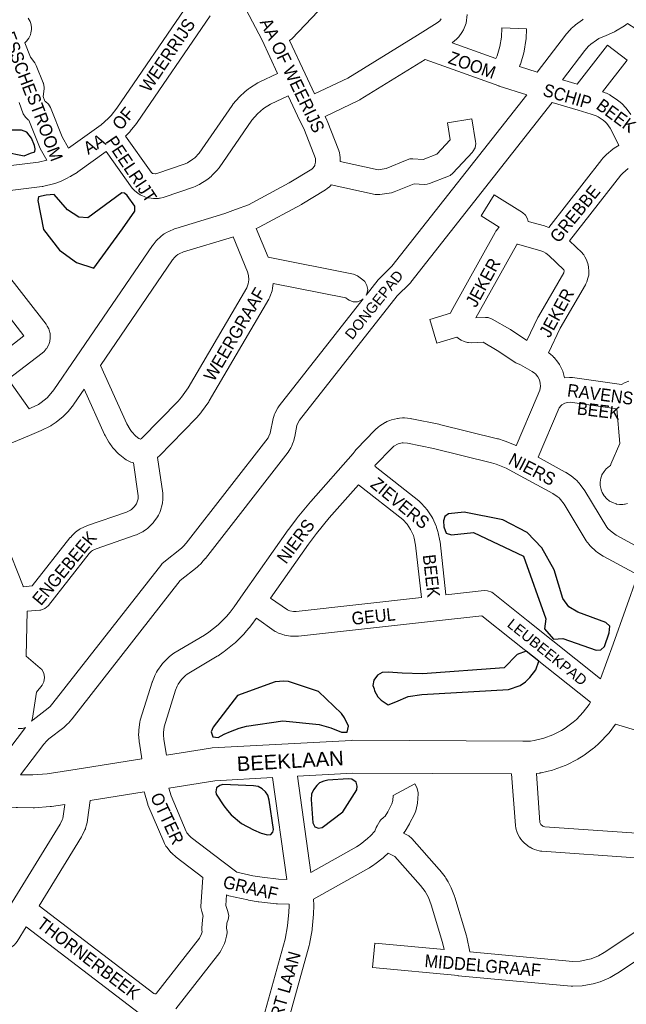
# Model space of a CAD drawing. Header units: metres. Extents: x 123817 to 142006, y 393105 to 406084.
# Tile 45 of 138: x 130870 to 131238, y 394795 to 395393. Entities that reach past the tile are written whole.
import ezdxf
from ezdxf.enums import TextEntityAlignment as Align

# ---------------------------------------------------------------- set-up
doc = ezdxf.new("R2010")
doc.units = ezdxf.units.M
doc.header["$MEASUREMENT"] = 0
doc.styles.add('Style-Arial', font='arial.ttf')

msp = doc.modelspace()

# ---------------------------------------------------------------- linework, layer by layer
at = {"color": 9, "linetype": 'Continuous', "lineweight": 0, "flags": 128}
for points in [[(131059.44, 395406.42), (131035.33, 395381.06), (131033.98, 395380.01), (131043.51, 395359.72), (131043.51, 395359.72), (131043.51, 395359.72), (131049.2, 395347.6), (131069.36, 395357.21), (131111.54, 395383.2), (131123.63, 395390.65), (131125.1, 395391.87), (131126.02, 395393.11)], [(130875.45, 395393.54), (130876.53, 395391.56), (130876.56, 395391.48), (130876.95, 395390.38), (130877.37, 395388.08), (130877.4, 395386.92), (130877.4, 395386.73), (130877.08, 395384.59), (130876.75, 395383.47), (130876.61, 395383.06), (130875.74, 395381.36), (130875.08, 395380.4), (130874.65, 395379.84), (130873.45, 395378.7), (130873.44, 395378.69), (130876.89, 395369.84), (130879.43, 395366.39), (130880.31, 395364.81), (130884.6, 395354.43), (130884.72, 395354.13), (130885.17, 395351.56), (130885.11, 395350.63), (130884.53, 395346), (130885.57, 395343.24), (130885.97, 395342.99), (130887.67, 395341.49), (130888.91, 395339.42), (130895.94, 395321.52), (130899.87, 395314.72), (130919.7, 395328.96), (130924.03, 395332.73), (130925.78, 395334.56), (130929.23, 395338.9), (130972.75, 395402.5)], [(130952.5, 395299.15), (130951.18, 395299.32), (130951.04, 395299.36), (130950.9, 395299.43), (130950.06, 395300.11), (130934.42, 395321.91), (130934.64, 395322.12), (130936.87, 395324.45), (130937.19, 395324.81), (130937.31, 395324.96), (130941.14, 395329.78), (130941.46, 395330.21), (130985.74, 395394.91)], [(131007.51, 395399.08), (131017.34, 395380.16), (131026.76, 395360.1), (131015.64, 395354.81), (131015.11, 395354.53), (131014.8, 395354.34), (131009.76, 395351.09), (131009.15, 395350.66), (131006.8, 395348.79), (131006.42, 395348.46), (131004.21, 395346.44), (131003.68, 395345.91), (130999.67, 395341.45), (130999.51, 395341.26), (130999.07, 395340.68), (130979.18, 395311.7), (130976.53, 395308.92), (130975.35, 395307.95), (130972, 395305.82), (130970.6, 395305.16), (130953.42, 395299.36), (130952.59, 395299.16), (130952.5, 395299.15)], [(131184.17, 395360.85), (131173.47, 395364.22), (131173.97, 395365.42), (131174.08, 395365.71), (131174.23, 395366.19), (131176.09, 395372.62), (131176.29, 395373.5), (131177.36, 395380.1), (131177.45, 395380.95), (131177.74, 395387.08), (131162.75, 395387.78), (131162.49, 395382.09), (131161.55, 395376.35), (131159.94, 395370.75), (131159.22, 395369.01), (131132.59, 395378.62), (131132.8, 395378.76), (131135.37, 395380.89), (131136.33, 395381.85), (131136.6, 395382.19), (131138.59, 395384.87), (131139.48, 395386.42), (131141.18, 395390.44), (131141.78, 395395.82)], [(131199.49, 395356.17), (131208.4, 395353.56), (131226.92, 395377.29), (131238.75, 395368.06), (131223.81, 395348.93), (131225.45, 395348.33), (131226.22, 395348), (131228.3, 395346.97), (131228.71, 395346.75), (131229.14, 395346.48), (131232.99, 395343.9), (131233.76, 395343.31), (131235.51, 395341.78), (131235.98, 395341.33), (131237.59, 395339.66), (131237.92, 395339.28), (131238.21, 395338.92), (131240.97, 395335.18)], [(131177.88, 395347.1), (131161.18, 395352.36), (131161.06, 395352.42), (131160.89, 395352.46), (131116.33, 395368.53), (131076.89, 395344.23), (131076.7, 395344.12), (131076.18, 395343.84), (131055.57, 395334.02), (131056.65, 395331.72), (131056.85, 395331.26), (131063.86, 395313.3), (131063.92, 395313.14), (131064.22, 395312.09), (131064.56, 395310.45), (131064.71, 395309.11), (131064.77, 395306.56), (131087.83, 395301.6), (131092.57, 395302.34), (131105.39, 395307.69), (131106.98, 395308.16), (131108.79, 395308.26), (131115, 395307.83), (131123.31, 395311.08), (131131.49, 395319.87), (131129.79, 395330.14), (131144.59, 395332.59), (131146.89, 395318.67), (131146.99, 395317.45), (131146.53, 395314.89), (131145.23, 395312.63), (131144.98, 395312.34), (131133.12, 395299.6), (131131.38, 395298.22), (131130.36, 395297.73), (131118.89, 395293.25), (131117.47, 395292.85), (131115.65, 395292.75), (131109.54, 395293.17), (131097.52, 395288.14), (131095.93, 395287.68), (131095.77, 395287.65), (131088.75, 395286.57), (131086.3, 395286.59), (131086.02, 395286.65), (131059.18, 395292.42), (131058.78, 395291.97), (131058.14, 395291.34), (131056.89, 395290.24), (131055.84, 395289.47), (131041.48, 395280.73), (131041.33, 395280.64), (131041.14, 395280.54), (131015.65, 395266.81), (131014.68, 395266.37), (131013.79, 395266.04), (131021.06, 395248.61), (131072.88, 395238.24), (131075.15, 395237.38), (131076.06, 395236.77), (131078.54, 395234.81), (131079.63, 395233.75), (131080.93, 395231.49), (131081.38, 395228.92), (131080.93, 395226.36), (131080.47, 395225.57)], [(130875.92, 395156.58), (130877.27, 395157.14), (130881.58, 395159.32), (130883.2, 395160.38), (130886.84, 395163.35), (130888.21, 395164.75), (130890.94, 395168.16), (130904.45, 395187.92), (130950.78, 395255.63), (130951.14, 395256.12), (130953.11, 395258.54), (130953.19, 395258.63), (130953.79, 395259.27), (130955.21, 395260.61), (130955.8, 395261.11), (130957.34, 395262.29), (130957.98, 395262.73), (130959.64, 395263.74), (130959.81, 395263.84), (130960.67, 395264.27), (130964.26, 395265.77), (130964.98, 395266.03), (130994.77, 395275.03), (131001.27, 395277.42), (131001.27, 395277.42), (131001.27, 395277.42), (131009.01, 395280.26), (131033.85, 395293.65), (131047.49, 395301.95), (131047.92, 395302.32), (131048.31, 395302.76), (131049.25, 395304.26), (131049.4, 395304.6), (131049.77, 395306.32), (131049.73, 395308.09), (131049.66, 395308.44), (131042.97, 395325.58), (131038.83, 395334.39), (131033.13, 395346.52), (131022.52, 395341.47), (131018.2, 395338.69), (131016.35, 395337.21), (131014.59, 395335.61), (131011.16, 395331.79), (130991.21, 395302.72), (130990.77, 395302.14), (130990.46, 395301.8), (130987.08, 395298.25), (130986.41, 395297.63), (130984.52, 395296.07), (130983.77, 395295.53), (130979.64, 395292.91), (130979.38, 395292.75), (130978.84, 395292.47), (130976.63, 395291.42), (130975.81, 395291.09), (130957.9, 395285.04), (130957.26, 395284.86), (130955.55, 395284.44), (130955.1, 395284.35), (130954.43, 395284.26), (130952.98, 395284.14), (130951.43, 395284.17), (130948.56, 395284.52), (130948.18, 395284.58), (130947.05, 395284.87), (130945.68, 395285.34), (130944.73, 395285.74), (130943.44, 395286.4), (130943.07, 395286.6), (130942.13, 395287.24), (130939.88, 395289.04), (130938.82, 395290.08), (130938.47, 395290.52), (130922.63, 395312.6), (130905.55, 395300.34), (130905.13, 395300.06), (130901.32, 395297.69), (130901.11, 395297.57), (130900.9, 395297.45), (130898.74, 395296.29), (130898.26, 395296.06), (130894.92, 395294.56), (130894.42, 395294.36), (130891.54, 395293.31), (130890.83, 395293.09), (130884.9, 395291.57), (130884.34, 395291.45), (130883.96, 395291.4), (130849.74, 395287.15)], [(130848.3, 395302.09), (130881.64, 395306.22), (130886.7, 395307.52), (130882.67, 395314.5), (130882.19, 395315.51), (130875.84, 395331.67), (130875.38, 395331.96), (130873.69, 395333.45), (130872.41, 395335.63), (130869.84, 395342.45)], [(130944.46, 394944.26), (130942.87, 394953.89), (130942.81, 394954.36), (130942.47, 394957.77), (130942.43, 394958.52), (130942.44, 394958.57), (130942.43, 394958.57), (130942.45, 394960.89), (130942.51, 394961.86), (130943.14, 394966.46), (130943.42, 394967.69), (130950.64, 394990.74), (130950.75, 394991.06), (130950.8, 394991.2), (130951.97, 394994.2), (130952.29, 394994.92), (130953.33, 394996.95), (130953.84, 394997.8), (130956.44, 395001.54), (130956.86, 395002.08), (130957.28, 395002.55), (130960.49, 395005.78), (130961.23, 395006.43), (130963.04, 395007.82), (130963.8, 395008.33), (130982.3, 395019.28), (130985.07, 395021.18), (130990.61, 395025.66), (130995.66, 395030.67), (130997.89, 395033.25), (131000.39, 395036.5), (131005.92, 395044.35), (131033.24, 395083.19), (131033.33, 395083.32), (131038.35, 395090.13), (131038.59, 395090.44), (131046.61, 395100.22), (131046.67, 395100.28), (131046.8, 395100.44), (131072.63, 395129.55), (131073.8, 395131.22), (131074.2, 395131.75), (131074.57, 395132.16), (131085.81, 395143.71), (131086.18, 395144.06), (131087.82, 395145.54), (131088.86, 395146.32), (131091.98, 395148.27), (131092.2, 395148.4), (131093.07, 395148.83), (131094.77, 395149.54), (131095.93, 395149.91), (131099.51, 395150.76), (131099.93, 395150.84), (131100.71, 395150.94), (131102.55, 395151.07), (131103.77, 395151.05), (131107.44, 395150.71), (131108.04, 395150.63), (131108.24, 395150.59), (131124.57, 395147.25), (131124.87, 395147.18), (131160.24, 395138.44), (131160.69, 395138.32), (131164.13, 395137.24), (131164.71, 395137.03), (131171.39, 395134.31), (131171.5, 395134.26), (131184.27, 395164.11), (131185.75, 395167.98), (131186.15, 395170.13), (131186.09, 395172.18), (131185.58, 395174.16), (131184.66, 395175.99), (131183.24, 395177.74), (131182.68, 395178.24), (131181.25, 395179.21), (131174.11, 395183.35), (131173.21, 395183.62), (131171.63, 395184.31), (131171.24, 395184.55), (131159.93, 395192.03), (131151.38, 395196.98), (131144.23, 395196.69), (131142.62, 395196.79), (131142.04, 395196.92), (131139.93, 395197.47), (131138.06, 395198.23), (131138.04, 395198.25), (131137.09, 395198.8), (131135.48, 395200.06), (131135.44, 395200.1), (131123.43, 395196.52), (131119.14, 395210.89), (131131.61, 395214.61), (131131.62, 395214.66), (131132.11, 395215.74), (131158.74, 395263.62), (131159.21, 395264.36), (131160.29, 395265.86), (131160.63, 395266.29), (131161.12, 395266.81), (131150.22, 395273.61), (131158.16, 395286.34), (131175.36, 395275.6), (131177.13, 395274.06), (131178.44, 395271.81), (131178.72, 395270.27), (131188.59, 395267.54), (131189.02, 395267.41), (131191.21, 395266.66), (131223.44, 395307.9), (131223.61, 395308.1), (131223.9, 395308.43), (131225.64, 395310.27), (131226.29, 395310.88), (131230.17, 395314.12), (131230.88, 395314.64), (131233, 395316.02), (131233.34, 395316.23), (131233.76, 395316.45), (131228.53, 395326.78), (131226.43, 395329.62), (131225.38, 395330.71), (131224.24, 395331.71), (131221.19, 395333.75), (131219.92, 395334.38), (131217.07, 395335.42), (131209.1, 395337.72), (131209.09, 395337.73), (131209.07, 395337.73), (131193.24, 395342.37)], [(131239.43, 395302.31), (131236.23, 395299.64), (131235.04, 395298.39), (131203.8, 395258.42), (131211.42, 395251.19), (131212, 395250.57), (131212.48, 395249.94), (131213.23, 395248.82), (131214, 395247.34), (131214.96, 395244.84), (131215.01, 395244.71), (131215.45, 395242.67), (131215.63, 395240), (131215.65, 395239.48), (131215.46, 395237.78), (131214.85, 395235.17), (131214.6, 395234.31), (131214.29, 395233.59), (131213.71, 395232.39), (131213.45, 395231.9), (131198.08, 395205.45), (131191.14, 395190.63), (131191.52, 395190.36), (131192.27, 395189.78), (131193.65, 395188.56), (131194.42, 395187.76), (131194.5, 395187.68), (131196.82, 395184.82), (131197.7, 395183.45), (131199.35, 395180.17), (131199.7, 395179.36), (131199.92, 395178.64), (131200.73, 395175.43), (131203.88, 395175.69), (131205.58, 395175.64), (131235.32, 395171.29), (131237.59, 395172.53), (131239.88, 395173.33)], [(130943.49, 395138.3), (130943.14, 395138.35), (130942.58, 395138.62), (130940.72, 395140.08), (130938.12, 395142.83), (130937.24, 395144.02), (130935.28, 395147.54), (130919.22, 395182.93), (130962.98, 395246.9), (130964.44, 395248.69), (130965.21, 395249.42), (130966.15, 395250.14), (130966.99, 395250.65), (130969.69, 395251.78), (130999.32, 395260.73), (130999.7, 395260.86), (131008.55, 395239.64), (131009.12, 395237.45), (131009.3, 395234.92), (131008.97, 395232.45), (131008.16, 395230.09), (130972.53, 395169.36), (130968.45, 395163.67), (130966.36, 395161.19), (130944.38, 395138.79), (130944.08, 395138.54), (130943.58, 395138.31), (130943.49, 395138.3)], [(131178.04, 395198.03), (131168.01, 395204.66), (131167.64, 395204.9), (131157.01, 395211.05), (131157, 395211.06), (131154.55, 395211.95), (131152.94, 395212.06), (131147.09, 395211.82), (131171.63, 395255.94), (131171.91, 395256.32), (131172.13, 395256.45), (131172.31, 395256.49), (131184.37, 395253.14), (131186.51, 395252.41), (131188, 395251.74), (131189.4, 395250.95), (131191.27, 395249.63), (131200.37, 395241), (131200.56, 395240.5), (131200.59, 395240.08), (131200.43, 395239.39), (131200.34, 395239.19), (131184.94, 395212.7), (131184.63, 395212.11), (131178.04, 395198.03)], [(130860.65, 395240.87), (130886.24, 395208.05), (130887, 395206.85), (130887.87, 395205.16), (130888.23, 395204.32), (130888.66, 395202.36), (130888.82, 395200.38), (130888.85, 395199.77), (130888.47, 395197.42), (130887.85, 395195.54), (130887.77, 395195.32), (130886.47, 395193.06), (130886.37, 395192.95), (130885.06, 395191.45), (130883.97, 395190.43), (130863.34, 395174.68), (130875.92, 395156.58)], [(130854.51, 395186.81), (130872.86, 395200.82), (130848.82, 395231.65)], [(131078.72, 395223.34), (131077.63, 395222.43), (131075.18, 395221.54), (131072.58, 395221.54), (131070.13, 395222.43), (131069.22, 395223.04), (131068.16, 395223.89), (131024.13, 395232.7), (131023.74, 395229.74), (131023.4, 395228.28), (131022.1, 395224.51), (131022.06, 395224.38), (131021.48, 395223.15), (130985.3, 395161.48), (130984.92, 395160.9), (130980.47, 395154.69), (130980.12, 395154.24), (130980.11, 395154.23), (130977.65, 395151.31), (130977.27, 395150.89), (130954.8, 395128), (130954.22, 395127.46), (130953.89, 395127.19), (130957.08, 395105.39), (130957.16, 395104.3), (130957.16, 395104.22), (130957.14, 395102.35), (130957.09, 395101.55), (130956.87, 395099.69), (130956.63, 395098.52), (130955.61, 395094.93), (130955.44, 395094.42), (130955.19, 395093.8), (130954.39, 395092.11), (130953.8, 395091.06), (130951.69, 395087.98), (130951.24, 395087.38), (130950.65, 395086.76), (130947.94, 395084.19), (130947.01, 395083.44), (130945.46, 395082.39), (130944.99, 395082.09), (130944.42, 395081.79), (130941.03, 395080.21), (130940.29, 395079.91), (130916.63, 395071.79), (130914.42, 395070.74), (130913.85, 395070.34), (130913.19, 395069.74), (130912.39, 395068.85), (130887.67, 395037.35), (130887.52, 395037.16), (130885.52, 395035.48), (130883.07, 395034.59), (130882.46, 395034.51), (130874.75, 395033.8), (130874.14, 395006.65), (130882.73, 394999.41), (130883.65, 394998.49), (130884.95, 394996.24), (130885.4, 394993.67), (130884.95, 394991.11), (130883.8, 394989.04), (130880.4, 394984.72), (130878.01, 394968.91), (130877.64, 394967.47), (130877.48, 394967.19)], [(130840.53, 395125.58), (130876.11, 395140.41), (130876.11, 395140.41), (130876.11, 395140.41), (130883.29, 395143.41), (130883.79, 395143.63), (130888.71, 395146.12), (130889.08, 395146.32), (130889.41, 395146.53), (130891.73, 395148.03), (130892.38, 395148.51), (130896.65, 395152), (130897.25, 395152.55), (130899.18, 395154.52), (130899.58, 395154.95), (130899.69, 395155.09), (130902.83, 395159.02), (130903.16, 395159.46), (130909.31, 395168.46), (130921.75, 395141.06), (130922.03, 395140.5), (130924.37, 395136.3), (130924.88, 395135.51), (130926.3, 395133.57), (130926.6, 395133.19), (130926.9, 395132.85), (130930.21, 395129.36), (130931.03, 395128.62), (130933.97, 395126.31), (130934.85, 395125.72), (130935.36, 395125.45), (130937.7, 395124.32), (130939.22, 395123.84), (130942.15, 395103.8), (130942.14, 395102.92), (130942.04, 395102.05), (130941.35, 395099.62), (130941.07, 395099.02), (130939.76, 395097.1), (130938.07, 395095.5), (130937.52, 395095.12), (130935.04, 395093.97), (130911.36, 395085.84), (130910.57, 395085.52), (130907.39, 395084), (130906.87, 395083.73), (130906.29, 395083.36), (130904.86, 395082.35), (130904.19, 395081.82), (130902.87, 395080.64), (130902.26, 395080.02), (130901.02, 395078.63), (130900.89, 395078.47), (130900.73, 395078.28), (130877.87, 395049.15), (130872.44, 395048.66)], [(131239.03, 395099.17), (131237.57, 395098.75), (131237.14, 395098.69), (131236.22, 395098.58), (131234.89, 395098.62), (131234.26, 395098.61), (131232.43, 395098.88), (131232.23, 395098.92), (131229.96, 395099.71), (131228.34, 395100.58), (131228.16, 395100.68), (131226.3, 395102.2), (131225.08, 395103.58), (131224.94, 395103.74), (131223.71, 395105.81), (131223.03, 395107.54), (131222.96, 395107.73), (131222.51, 395110.14), (131222.47, 395112.01), (131222.47, 395112.16), (131222.9, 395114.62), (131222.88, 395114.62), (131223.49, 395116.39), (131223.53, 395116.5), (131224.79, 395118.7), (131225.98, 395120.14), (131226.02, 395120.2), (131228, 395121.86), (131228.72, 395122.28), (131228.81, 395122.74), (131228.97, 395123.14), (131234.34, 395135.64), (131232.63, 395156.52), (131204.26, 395160.67), (131202.54, 395160.53), (131200.9, 395160), (131199.25, 395159), (131198.83, 395158.64), (131197.66, 395157.28), (131184.79, 395127.2), (131201.22, 395118.27), (131201.39, 395118.18), (131201.75, 395117.95), (131205.06, 395115.78), (131205.83, 395115.21), (131207.49, 395113.78), (131207.99, 395113.31), (131209.52, 395111.74), (131209.88, 395111.33), (131210.18, 395110.96), (131212.77, 395107.43), (131213.14, 395106.89), (131226.57, 395084.81), (131227.3, 395083.9), (131229.64, 395081.71), (131232.17, 395080.05), (131250.42, 395070.16)], [(131245.32, 395055.87), (131224.75, 395067.01), (131224.57, 395067.11), (131224.22, 395067.33), (131220.87, 395069.52), (131219.84, 395070.33), (131216.66, 395073.32), (131216.05, 395073.97), (131215.96, 395074.08), (131214.58, 395075.78), (131214.01, 395076.59), (131200.5, 395098.81), (131198.4, 395101.66), (131197.47, 395102.61), (131196.43, 395103.5), (131193.79, 395105.24), (131171.67, 395117.25), (131165.39, 395120.56), (131159.35, 395123.02), (131156.42, 395123.94), (131121.42, 395132.58), (131105.63, 395135.81), (131102.98, 395136.06), (131102.37, 395136.02), (131099.97, 395135.45), (131099.4, 395135.21), (131097.35, 395133.94), (131096.38, 395133.07), (131085.82, 395122.22), (131085.87, 395121.86), (131086, 395121.68), (131112.42, 395100.82), (131113.29, 395100.02), (131116.71, 395096.3), (131116.95, 395096.04), (131117.45, 395095.37), (131120.24, 395091.16), (131120.82, 395090.12), (131122.92, 395085.53), (131123.15, 395084.98), (131123.24, 395084.7), (131124.01, 395082.29), (131124.23, 395081.43), (131125.2, 395076.47), (131125.29, 395075.88), (131128.9, 395043.83)], [(131036.38, 395033.67), (131034.21, 395034.04), (131033.51, 395034.28), (131032.83, 395034.61), (131022.51, 395041.86), (131045.46, 395074.49), (131050.31, 395081.08), (131058.12, 395090.59), (131075.85, 395110.58), (131102.66, 395089.41), (131105.28, 395086.57), (131107.42, 395083.35), (131109.09, 395079.7), (131109.59, 395078.14), (131110.41, 395073.9), (131113.99, 395042.18), (131038.02, 395033.71), (131036.38, 395033.67)], [(130872.44, 395048.66), (130872.41, 395048.75), (130872.35, 395048.91), (130872.3, 395049.06), (130861.75, 395076.19)], [(131123.11, 395028.1), (131039.37, 395018.77), (131038.74, 395018.73), (131036.05, 395018.65), (131034.58, 395018.76), (131031.06, 395019.36), (131031.02, 395019.37), (131029.85, 395019.67), (131028.16, 395020.27), (131027.38, 395020.59), (131025.77, 395021.36), (131025.28, 395021.62), (131024.72, 395021.98), (131013.88, 395029.59), (131012.56, 395027.72), (131012.37, 395027.46), (131009.64, 395023.92), (131009.44, 395023.68), (131009.38, 395023.6), (131006.83, 395020.65), (131006.43, 395020.23), (131000.9, 395014.74), (131000.33, 395014.23), (130994.26, 395009.33), (130993.8, 395008.98), (130990.58, 395006.77), (130990.16, 395006.5), (130971.83, 394995.66), (130970.78, 394994.85), (130968.38, 394992.44), (130966.44, 394989.64), (130965.81, 394988.41), (130964.88, 394986.01), (130957.92, 394963.81), (130957.44, 394960.31), (130957.43, 394958.87), (130957.71, 394956.1), (130959.28, 394946.61)], [(130873.87, 394963.37), (130871.89, 394962.65), (130869.29, 394962.65)], [(131243.94, 394884.26), (131187.03, 394888.24), (131186.25, 394888.33), (131185.42, 394888.53), (131182.59, 394889.37), (131181.19, 394889.94), (131179.88, 394890.64), (131179.66, 394890.76), (131178.62, 394891.49), (131176.35, 394893.37), (131175.39, 394894.33), (131175.28, 394894.46), (131174.35, 394895.61), (131173.53, 394896.88), (131172.18, 394899.51), (131171.81, 394900.37), (131171.63, 394900.93), (131171.24, 394902.35), (131170.98, 394903.83), (131168.74, 394935.12)], [(131183.76, 394935.39), (131185.89, 394905.66), (131186.53, 394904.42), (131187.6, 394903.53), (131188.9, 394903.14), (131244.41, 394899.26)], [(131023.73, 394932.92), (131032.27, 394871.15), (131027.32, 394871.26), (131017.27, 394872.48), (131011.8, 394873.4), (131002.04, 394875.57), (130993.76, 394881.85), (130974.36, 394896.54), (130973.26, 394897.51), (130971.66, 394899.46), (130971.25, 394900.17), (130962.06, 394921.94), (130960.72, 394926.59)], [(131038.76, 394933.73), (131046.83, 394875.36), (131074.54, 394890.89), (131076.76, 394892.33), (131081.29, 394895.9), (131083.16, 394897.68), (131085.68, 394900.51), (131086.6, 394902.75), (131087.12, 394903.77), (131088.71, 394906.41), (131089.39, 394907.36), (131091.04, 394908.82), (131092.06, 394909.49), (131093.64, 394912.23), (131096.12, 394916.93), (131096.61, 394919.14), (131096.82, 394921.98), (131109.91, 394929.19), (131110.86, 394927.64), (131111.51, 394926.29), (131111.97, 394923.72), (131111.95, 394923.17), (131111.53, 394917.5), (131111.37, 394916.43), (131110.55, 394912.71), (131110.27, 394911.76), (131109.86, 394910.83), (131106.84, 394905.1), (131106.7, 394904.84), (131104.14, 394900.42), (131103.4, 394899.36), (131103.19, 394899.18), (131106, 394897.72), (131106.3, 394897.56), (131108.16, 394896.04), (131124.83, 394877.19), (131124.96, 394877.04), (131125.16, 394876.79), (131128.32, 394872.68), (131128.77, 394872.02), (131130.2, 394869.69), (131130.47, 394869.21), (131131.73, 394866.78), (131132.07, 394866.03), (131134.03, 394860.92), (131134.08, 394860.79), (131134.21, 394860.41), (131141.33, 394836.92), (131141.51, 394836.22), (131143.32, 394827.22), (131205.77, 394821.45), (131210.39, 394821.64), (131215.03, 394822.5), (131216.98, 394823.08), (131221.38, 394824.92), (131224.8, 394826.91), (131253.83, 394846.05)], [(130913.03, 394919.02), (130911.44, 394907.35), (130911.38, 394906.96), (130911, 394904.98), (130910.82, 394904.22), (130910.25, 394902.36), (130910.12, 394901.95), (130909.84, 394901.28), (130908.16, 394897.77), (130907.78, 394897.08), (130882.05, 394855.2), (130951.66, 394802.07), (130952.22, 394801.76), (130952.51, 394801.69), (130952.93, 394801.8), (130953.33, 394802.23), (130979.31, 394835.45), (130980.64, 394838.21), (130980.98, 394839.38), (130980.85, 394840.48), (130980.8, 394841.35), (130980.81, 394841.83), (130981.11, 394846.54), (130981.43, 394848.28), (130981.64, 394848.97), (130980.68, 394851.64), (130980.23, 394854.2), (130980.25, 394854.71), (130981.46, 394872.34), (130965.11, 394884.74), (130964.72, 394885.05), (130962.94, 394886.6), (130962.11, 394887.45), (130962.04, 394887.53), (130959.66, 394890.45), (130958.98, 394891.43), (130958.03, 394893.06), (130957.61, 394893.91), (130948.07, 394916.51), (130947.93, 394916.86), (130947.77, 394917.35), (130945.93, 394923.75), (130945.82, 394924.22)], [(130942.97, 394789.84), (130874.15, 394842.37), (130868.65, 394833.44), (130868.01, 394832.56), (130867.8, 394832.32), (130867.09, 394831.54), (130865.44, 394830.19), (130863.65, 394829.11), (130863.52, 394829.03), (130861.07, 394828.14), (130860.98, 394828.12), (130858.92, 394827.79), (130857.49, 394827.69), (130833.74, 394828.39), (130834.18, 394843.38), (130856.75, 394842.72), (130865.72, 394857.29), (130894.8, 394904.6), (130896.06, 394907.23), (130896.34, 394908.17), (130896.6, 394909.56), (130897.56, 394916.62)], [(131262.27, 394833.65), (131232.88, 394814.27), (131232.51, 394814.04), (131228.47, 394811.7), (131228.47, 394811.7), (131227.61, 394811.27), (131222.39, 394809.09), (131221.64, 394808.82), (131218.93, 394808.02), (131218.16, 394807.83), (131212.6, 394806.8), (131212.54, 394806.78), (131211.55, 394806.68), (131205.9, 394806.44), (131204.89, 394806.46), (131136.38, 394812.79), (131136.38, 394812.8), (131136.37, 394812.8), (131084.35, 394817.67), (131085.74, 394832.6), (131127.73, 394828.67), (131126.87, 394832.91), (131119.93, 394855.79), (131118.21, 394860.26), (131117.27, 394862.08), (131116.19, 394863.85), (131113.43, 394867.44), (131097.85, 394885.05), (131093.83, 394887.14), (131093.73, 394887.03), (131091.38, 394884.8), (131090.86, 394884.34), (131085.78, 394880.33), (131085.21, 394879.93), (131082.5, 394878.17), (131082.17, 394877.97), (131082.08, 394877.92), (131048.57, 394859.14), (131048.71, 394855.51), (131048.71, 394855.23), (131048.71, 394855.03), (131048.6, 394850.58), (131048.57, 394850.08), (131047.73, 394841.23), (131047.64, 394840.56), (131046.02, 394831.82), (131045.87, 394831.18), (131019.54, 394736.18)], [(131005.12, 394740.31), (131031.33, 394834.88), (131032.83, 394842.97), (131033.61, 394851.23), (131033.71, 394855.18), (131033.67, 394856.11), (131026.61, 394856.27), (131025.88, 394856.33), (131015.29, 394857.61), (131014.94, 394857.66), (131009.11, 394858.65), (131009.06, 394858.65), (131008.74, 394858.72), (130997.19, 394861.28), (130995.77, 394861.84), (130995.32, 394855.26), (130996.61, 394851.71), (130997.05, 394849.16), (130996.72, 394846.94), (130996.02, 394844.7), (130995.82, 394841.55), (130996.05, 394839.63), (130996.1, 394838.75), (130995.81, 394836.68), (130994.88, 394833.46), (130994.72, 394832.96), (130994.44, 394832.28), (130992.48, 394828.21), (130991.63, 394826.84), (130964.94, 394792.72)]]:
    msp.add_lwpolyline(points, dxfattribs=at)
at = {"color": 191, "linetype": 'Continuous', "lineweight": 0, "flags": 128}
for points in [[(131212.2, 395392.99), (131211.62, 395392.61), (131207.48, 395389.57), (131206.81, 395389.01), (131204.93, 395387.25), (131204.4, 395386.71), (131201.7, 395383.61), (131201.6, 395383.5), (131201.4, 395383.25), (131184.17, 395360.85)], [(131278.87, 395392.55), (131278.74, 395392.5), (131261.35, 395387.04), (131260.41, 395386.81), (131259.63, 395386.71), (131248.64, 395385.94), (131246.81, 395386.03), (131244.36, 395386.93), (131244.09, 395387.09), (131239.12, 395390.26), (131238.06, 395389.43), (131237.24, 395388.88), (131231.77, 395385.7), (131231.75, 395385.68), (131231.05, 395385.33), (131226.14, 395383.14), (131221.69, 395381.15), (131220.16, 395380.27), (131216.73, 395377.75), (131215.45, 395376.55), (131213.15, 395373.92), (131199.49, 395356.17)], [(131080.47, 395225.57), (131087.84, 395234.93), (131087.99, 395235.11), (131088.52, 395235.68), (131096.14, 395243.05), (131177.88, 395347.1)], [(131193.24, 395342.37), (131107.62, 395233.38), (131107.47, 395233.19), (131106.93, 395232.62), (131099.31, 395225.25), (131039.92, 395149.82), (131038.71, 395147.43), (131038.42, 395146.54), (131037.17, 395139.87), (131037.03, 395139.24), (131036.5, 395137.32), (131036.31, 395136.75), (131036.2, 395136.46), (131035.11, 395133.81), (131034.71, 395132.99), (131033.73, 395131.24), (131033.11, 395130.32), (130982.91, 395065.84), (130982.74, 395065.63), (130982.67, 395065.56), (130980.77, 395063.34), (130980.3, 395062.85), (130978.54, 395061.15), (130978, 395060.66), (130967.66, 395052.43), (130902.09, 394968.66), (130901.93, 394968.46), (130901.85, 394968.36), (130899.82, 394966.02), (130899.33, 394965.51), (130897.58, 394963.85), (130896.96, 394963.32), (130887.84, 394956.35), (130886.65, 394955.22), (130884.88, 394953.17), (130870.67, 394934.69)], [(131078.72, 395223.34), (131027.67, 395158.52), (131026.86, 395157.25), (131025.06, 395153.69), (131024.71, 395152.87), (131024.63, 395152.65), (131024.01, 395150.75), (131023.76, 395149.78), (131022.49, 395142.93), (131022.16, 395141.75), (131021.42, 395139.95), (131020.93, 395139.09), (130971.19, 395075.2), (130969.62, 395073.39), (130968.37, 395072.17), (130957.63, 395063.62), (130956.56, 395062.57), (130956.4, 395062.37), (130890.4, 394978.05), (130888.73, 394976.13), (130887.53, 394974.99), (130878.41, 394968.02), (130877.79, 394967.49), (130877.48, 394967.19)], [(131128.9, 395043.83), (131152.05, 395046.38), (131154.17, 395046.31), (131156.62, 395045.42), (131157.54, 395044.79), (131178.81, 395027.83), (131178.81, 395027.83), (131178.81, 395027.83), (131222.62, 394992.91)], [(131123.11, 395028.1), (131150.61, 395031.13), (131169.46, 395016.1), (131216.52, 394978.59)], [(131231.78, 394965.39), (131330.5, 394935.75)], [(130854.15, 394936.7), (130855.67, 394939.6), (130856.37, 394940.7), (130873.12, 394962.49), (130873.32, 394962.73), (130873.39, 394962.82), (130873.87, 394963.37)]]:
    msp.add_lwpolyline(points, dxfattribs=at)
at = {"flags": 128}
msp.add_lwpolyline([(130861.06, 395312.51), (130873.04, 395310.11), (130876.85, 395311.67), (130879.41, 395312.41), (130879.57, 395314.22), (130879.32, 395316.35), (130877.52, 395320.72), (130874.56, 395324.34), (130871.36, 395325.54), (130864.23, 395325.59)], dxfattribs=at)
for points in [[(130915.33, 395242.02), (130932.57, 395265.89), (130940.16, 395276.56), (130940.11, 395279.58), (130935.45, 395285.96), (130933.92, 395287.45), (130932.27, 395287.53), (130911.6, 395272.38), (130906.15, 395272.79), (130899.18, 395277.25), (130891.12, 395286.63), (130886.33, 395286.14), (130881.69, 395285.17), (130881.24, 395282.88), (130884.64, 395265.3), (130894.46, 395252.95), (130904.64, 395245.32)], [(131220.03, 395010.27), (131222.88, 395010.35), (131225.07, 395012.45), (131227.95, 395020.67), (131228.33, 395024.75), (131225.91, 395026.96), (131208.81, 395033.19), (131203.46, 395036.49), (131199.86, 395041.64), (131194.62, 395058.98), (131186.98, 395072.21), (131178.06, 395081.61), (131163.3, 395089.24), (131139.87, 395093.92), (131130.52, 395092.95), (131128.11, 395091.39), (131127.37, 395088.62), (131127.61, 395085.01), (131129.05, 395081.15), (131132.18, 395080.15), (131145.59, 395081.68), (131175.93, 395067.18), (131189.45, 395029.25), (131188.71, 395023.18), (131194.07, 395016.9), (131199.76, 395017.35)], [(131093.81, 394977.12), (131098.42, 394978.92), (131105.99, 394982.18), (131114.16, 394983.29), (131166.92, 394986.31), (131173.95, 394988.7), (131177.15, 394990.93), (131179.74, 394993.72), (131183.31, 394998.27), (131185.14, 395003.6), (131177.58, 395009.63), (131172.16, 395007.53), (131164.2, 394999.5), (131114.59, 394995.81), (131102.25, 394996.19), (131093.76, 394996.92), (131090.24, 394996.76), (131087.3, 394995.1), (131085.15, 394991.98), (131084.57, 394988.89), (131085.33, 394986.69), (131085.49, 394985.5), (131087.55, 394981.9), (131089.52, 394979.89)], [(130990.62, 394957.26), (130994.35, 394959.25), (130998.2, 394960.98), (131000.76, 394961.97), (131003.35, 394962.84), (131007.83, 394964.13), (131029.88, 394967.43), (131052.04, 394965.04), (131059.09, 394963.04), (131065.56, 394960.4), (131069.04, 394960.55), (131069.83, 394964.11), (131067.28, 394969.15), (131065.44, 394971.88), (131051.49, 394985.09), (131033.27, 394991.18), (131030.52, 394991.47), (131025.24, 394991.09), (131002.47, 394982.76), (130987.6, 394963.62), (130986.45, 394960.77), (130987.34, 394957.73)], [(131020.68, 394898.17), (131022.7, 394898.43), (131023.9, 394899.93), (131024.26, 394901.54), (131021.64, 394919.28), (131020.88, 394922.23), (131019.48, 394924.33), (131017.42, 394926.12), (131014.94, 394927.53), (131012.14, 394927.84), (130993.56, 394928.68), (130991.78, 394928.23), (130989.76, 394926.77), (130989.26, 394924.32), (130989.52, 394922.87), (130994.18, 394915.77), (130996.24, 394912.93), (130998.54, 394910.29), (131004.8, 394905), (131012.04, 394901.15), (131016.67, 394899.29)], [(131051.52, 394902.17), (131053.74, 394902.68), (131066.28, 394912.21), (131074.72, 394925.51), (131075.05, 394927.78), (131074.3, 394930.18), (131071.85, 394931.98), (131069.52, 394932.14), (131057.23, 394931.34), (131054.83, 394930.8), (131052.15, 394929.69), (131050.48, 394928.14), (131048.53, 394925.5), (131047.36, 394922.86), (131047.1, 394919.73), (131048.07, 394905.58), (131049.42, 394902.97)]]:
    msp.add_lwpolyline(points, close=True, dxfattribs=at)
at = {"color": 40, "linetype": 'Continuous', "lineweight": 0, "flags": 128}
for points in [[(131245.32, 395055.87), (131230.36, 395013.93), (131222.62, 394992.91)], [(131216.52, 394978.59), (131215.73, 394977.33), (131212.17, 394972.58), (131208.07, 394968.26), (131206.11, 394966.52), (131201.22, 394962.88), (131199, 394961.5), (131193.68, 394958.82), (131188.23, 394956.82), (131182.44, 394955.42), (131180.2, 394955.07), (131175.59, 394955.09), (131072.25, 394955.54), (131071.66, 394955.53), (131029.33, 394953.25), (131029.33, 394953.25), (131029.33, 394953.25), (130987.13, 394950.97), (130986.1, 394950.86), (130959.28, 394946.61)], [(131231.78, 394965.39), (131227.82, 394960.11), (131227.48, 394959.69), (131227.08, 394959.24), (131222.29, 394954.19), (131221.67, 394953.59), (131219.07, 394951.28), (131218.4, 394950.73), (131212.82, 394946.58), (131212.1, 394946.09), (131209.14, 394944.26), (131208.89, 394944.11), (131208.39, 394943.84), (131202.18, 394940.71), (131201.13, 394940.25), (131194.59, 394937.85), (131193.49, 394937.51), (131186.73, 394935.88), (131186.11, 394935.75), (131185.89, 394935.71), (131183.76, 394935.39)], [(130944.46, 394944.26), (130905.15, 394938.02), (130886.99, 394935.24), (130878.3, 394934.61), (130870.67, 394934.69)], [(131038.76, 394933.73), (131072.45, 394935.54), (131168.74, 394935.12)], [(130960.72, 394926.59), (130988.72, 394931.03), (131023.73, 394932.92)], [(130913.03, 394919.02), (130945.82, 394924.22)], [(130897.56, 394916.62), (130889.62, 394915.41), (130888.84, 394915.32), (130879.33, 394914.63), (130878.49, 394914.6), (130868.96, 394914.71), (130868.12, 394914.76), (130865.26, 394915.03)]]:
    msp.add_lwpolyline(points, dxfattribs=at)

# ---------------------------------------------------------------- texts
at = {"color": 8, "style": 'Style-Arial', "width": 0.909091}
for s, rotation, p in [('WEERRIJS', 56.0401, (130959.89, 395371.18)), ('AA OF WEERIJS', 295.87203, (131035.67, 395358.91)), ('ESSCHE', 290.66872, (130870.26, 395366.19)), ('  ZOOM', 340.40062, (131142.21, 395366.05)), ('STROOM', 290.66872, (130885.55, 395327.46)), ('BEEK', 323.65311, (131232.17, 395334.46)), ('OF', 50.0903, (130932.99, 395332.71)), ('AA', 30.55714, (130915.51, 395317.19)), ('GREBBE', 50.66808, (131207.18, 395274.91)), ('JEKER', 61.16215, (131151.33, 395233.25)), ('WEERGRAAF', 59.74417, (131000.66, 395201.81)), ('JEKER', 61.16215, (131195.96, 395214.86)), ('RAVENS', 352.47123, (131222.57, 395165.41)), ('BEEK', 353.05122, (131221.48, 395155.47)), ('NIERS', 332.57817, (131181.2, 395119.97)), ('ZIEVERS', 320.49562, (131101.07, 395099.46)), ('NIERS', 53.39114, (131037.72, 395076.31)), ('BEEK', 276.43654, (131120.06, 395055.3)), ('GEUL', 6.04862, (131084.91, 395030.76)), ('OTTER', 294.94664, (130959.75, 394908.13)), ('GRAAF', 346.66676, (131010.36, 394866.04)), ('THORNERBEEK', 322.74529, (130912.02, 394823.35)), ('VAART LAAN', 74.06525, (131028.86, 394797.91)), ('MIDDELGRAAF', 355.19329, (131151.21, 394818.95))]:
    msp.add_text(s, height=7.7, rotation=rotation, dxfattribs=at).set_placement(p, align=Align.MIDDLE_CENTER)
at = {"color": 8, "style": 'Style-Arial'}
for s, rotation, p in [('DONGEPAD', 51.28743, (131085.29, 395219.69)), ('LEUBEEKPAD', 321.27061, (131190.34, 395009.05))]:
    msp.add_text(s, height=6.3, rotation=rotation, dxfattribs=at).set_placement(p, align=Align.MIDDLE_CENTER)
at = {"style": 'Style-Arial'}
msp.add_text('BEEKLAAN', height=8.8, rotation=3.22658, dxfattribs=at).set_placement((131034.4, 394943.04), align=Align.MIDDLE_CENTER)
at = {"color": 8, "char_height": 7.7, "attachment_point": 5, "style": 'Style-Arial'}
for s, insert, rotation in [('\\H1x;\\W0.909091;SCHIP', (131202.57, 395346.11), 343.68316), ('\\H1x;\\W0.909091;PEELRIJT', (130937.92, 395301.96), 303.80847), ('\\H1x;\\W0.909091;ENGEBEEK', (130897.45, 395059.88), 50.27731)]:
    msp.add_mtext(s, dxfattribs=dict(at, insert=insert, rotation=rotation))

doc.saveas('drawing.dxf')
